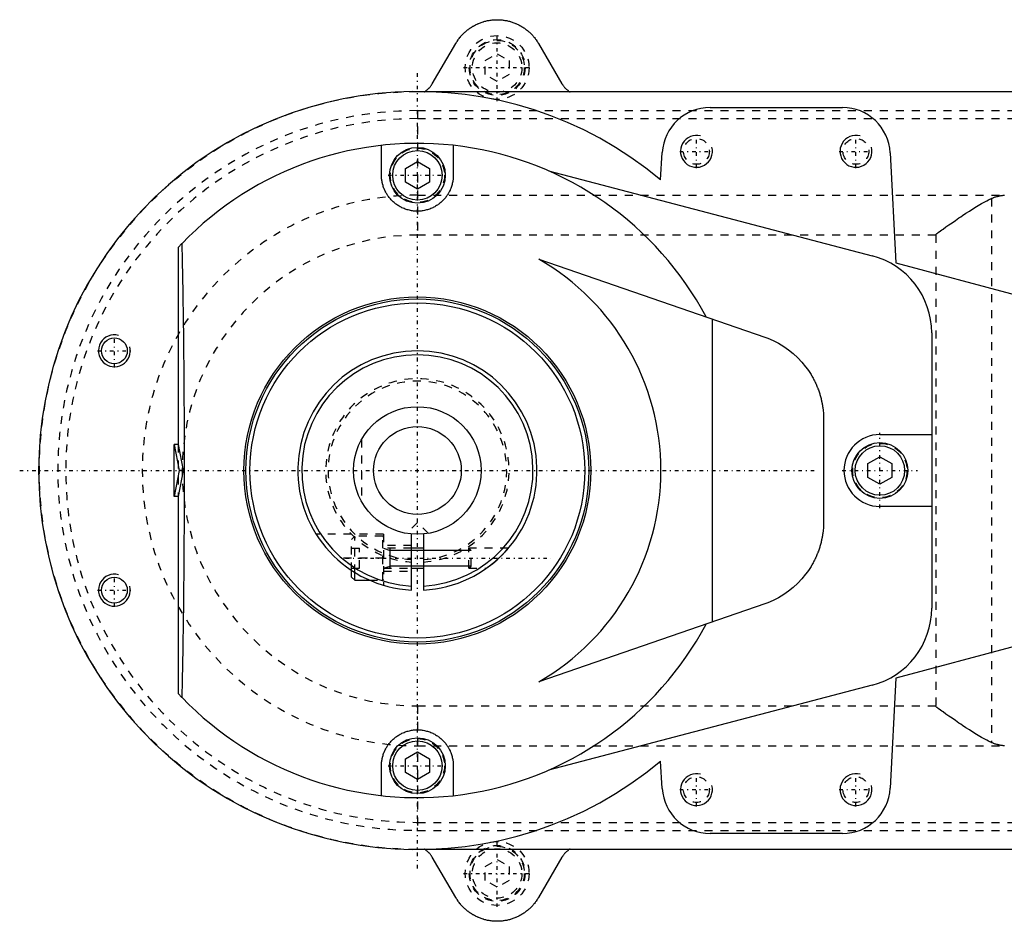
# Model space of a CAD drawing. Extents: x -400 to 147, y -88 to 88.
# Tile 1 of 6: x -400 to -276, y -56 to 56. Entities that reach past the tile are written whole.
import ezdxf

# ---------------------------------------------------------------- set-up
doc = ezdxf.new("R2010")
doc.units = 0
doc.linetypes.add('CENTER', pattern=[1.5, 0.45, -0.5, 0.05, -0.5])
doc.linetypes.add('DASHED', pattern=[2, 1, -1])
for name, color, linetype in [('AM_0', 7, 'CONTINUOUS'), ('AM_10', 7, 'CONTINUOUS'), ('AM_3', 7, 'DASHED'), ('AM_7', 7, 'CENTER')]:
    doc.layers.add(name, color=color, linetype=linetype)

msp = doc.modelspace()

# ---------------------------------------------------------------- linework, layer by layer
at = {"layer": 'AM_0', "color": 7, "linetype": 'CONTINUOUS'}
for p, q in [((-348.13, 48.48), (-345.18, 53.53)), ((-334.82, 53.53), (-331.87, 48.48)), ((-350, 47.5), (-175, 47.5)), ((-313.3, 45.5), (-296.7, 45.5)), ((-354.5, 37), (-354.5, 40.75)), ((-345.5, 40.75), (-345.5, 37)), ((-319.5, 36.41), (-319.29, 39.87)), ((-290.71, 39.81), (-290, 26.02)), ((-351.5, 37.87), (-350, 38.73)), ((-350, 38.73), (-348.5, 37.87)), ((-351.5, 36.13), (-351.5, 37.87)), ((-348.5, 37.87), (-348.5, 36.13)), ((-333.56, 37.56), (-292.97, 26.92)), ((-350, 35.27), (-351.5, 36.13)), ((-348.5, 36.13), (-350, 35.27)), ((-380, 27.95), (-379.52, 28.46)), ((-380, 27.95), (-380, 3.25)), ((-334.76, 26.48), (-306.43, 16.7)), ((-290, 26.02), (-275, 22)), ((-313, -18.97), (-313, 18.97)), ((-285.5, 17.25), (-285.5, -17.25)), ((-299.05, 6.35), (-299.05, -6.35)), ((-292, 4.5), (-285.5, 4.5)), ((-380.5, 3.25), (-379.87, 0)), ((-380, 3.25), (-380.5, 3.25)), ((-380.5, -3.25), (-380.5, 3.25)), ((-380, 3.25), (-379.37, 0)), ((-293.5, 0.87), (-292, 1.73)), ((-292, 1.73), (-290.5, 0.87)), ((-379.87, 0), (-380.5, -3.25)), ((-379.37, 0), (-379.87, 0)), ((-293.5, -0.87), (-293.5, 0.87)), ((-290.5, 0.87), (-290.5, -0.87)), ((-379.37, 0), (-380, -3.25)), ((-292, -1.73), (-293.5, -0.87)), ((-290.5, -0.87), (-292, -1.73)), ((-380, -3.25), (-380.5, -3.25)), ((-380, -3.25), (-380, -27.95)), ((-285.5, -4.5), (-292, -4.5)), ((-350.75, -14.98), (-350.75, -7.96)), ((-349.25, -7.96), (-349.25, -14.98)), ((-349.25, -9.75), (-350.75, -9.75)), ((-350.75, -12.25), (-349.25, -12.25)), ((-358.25, -13.35), (-358.25, -12.53)), ((-358.25, -13.35), (-357.85, -13.75)), ((-357.85, -13.75), (-357.85, -12.78)), ((-357.85, -13.75), (-355.99, -13.75)), ((-306.43, -16.7), (-334.76, -26.48)), ((-275, -22), (-290, -26.02)), ((-292.97, -26.92), (-333.56, -37.56)), ((-290, -26.02), (-290.71, -39.81)), ((-379.52, -28.46), (-380, -27.95)), ((-351.5, -36.13), (-350, -35.27)), ((-350, -35.27), (-348.5, -36.13)), ((-354.5, -40.75), (-354.5, -37)), ((-351.5, -37.87), (-351.5, -36.13)), ((-348.5, -36.13), (-348.5, -37.87)), ((-345.5, -37), (-345.5, -40.75)), ((-319.29, -39.87), (-319.5, -36.41)), ((-350, -38.73), (-351.5, -37.87)), ((-348.5, -37.87), (-350, -38.73)), ((-296.7, -45.5), (-313.3, -45.5)), ((-175, -47.5), (-350, -47.5)), ((-345.18, -53.53), (-348.13, -48.48)), ((-331.87, -48.48), (-334.82, -53.53))]:
    msp.add_line(p, q, dxfattribs=at)
for points in [[(-345.18, 53.53, 0), (-345.15, 53.58, 0), (-345.09, 53.68, 0), (-345.03, 53.78, 0), (-344.99, 53.82, 0), (-344.96, 53.87, 0), (-344.9, 53.97, 0), (-344.83, 54.06, 0), (-344.76, 54.15, 0), (-344.69, 54.25, 0), (-344.61, 54.33, 0), (-344.58, 54.38, 0), (-344.54, 54.42, 0), (-344.46, 54.51, 0), (-344.39, 54.6, 0), (-344.31, 54.68, 0), (-344.22, 54.76, 0), (-344.14, 54.84, 0), (-344.1, 54.88, 0), (-344.06, 54.92, 0), (-343.97, 55, 0), (-343.88, 55.07, 0), (-343.84, 55.11, 0), (-343.79, 55.15, 0), (-343.7, 55.22, 0), (-343.61, 55.29, 0), (-343.57, 55.33, 0), (-343.52, 55.36, 0), (-343.42, 55.43, 0), (-343.33, 55.49, 0), (-343.23, 55.56, 0), (-343.13, 55.62, 0), (-343.03, 55.68, 0), (-342.98, 55.7, 0), (-342.93, 55.73, 0), (-342.83, 55.79, 0), (-342.73, 55.84, 0), (-342.63, 55.89, 0), (-342.52, 55.94, 0), (-342.42, 55.99, 0), (-342.36, 56.01, 0), (-342.31, 56.04, 0), (-342.2, 56.08, 0), (-342.1, 56.12, 0), (-341.99, 56.16, 0), (-341.88, 56.2, 0), (-341.77, 56.23, 0), (-341.71, 56.25, 0), (-341.66, 56.27, 0), (-341.54, 56.3, 0), (-341.43, 56.33, 0), (-341.32, 56.35, 0), (-341.21, 56.38, 0), (-341.09, 56.4, 0), (-341.04, 56.41, 0), (-340.98, 56.42, 0), (-340.86, 56.44, 0), (-340.75, 56.45, 0), (-340.64, 56.47, 0), (-340.52, 56.48, 0), (-340.4, 56.49, 0), (-340.35, 56.49, 0), (-340.29, 56.49, 0), (-340.17, 56.5, 0), (-340.06, 56.5, 0), (-340, 56.5, 0), (-339.94, 56.5, 0), (-339.83, 56.5, 0), (-339.71, 56.49, 0), (-339.65, 56.49, 0), (-339.6, 56.49, 0), (-339.48, 56.48, 0), (-339.36, 56.47, 0), (-339.25, 56.45, 0), (-339.14, 56.44, 0), (-339.02, 56.42, 0), (-338.96, 56.41, 0), (-338.91, 56.4, 0), (-338.79, 56.38, 0), (-338.68, 56.35, 0), (-338.57, 56.33, 0), (-338.46, 56.3, 0), (-338.34, 56.27, 0), (-338.29, 56.25, 0), (-338.23, 56.23, 0), (-338.12, 56.2, 0), (-338.01, 56.16, 0), (-337.9, 56.12, 0), (-337.8, 56.08, 0), (-337.69, 56.04, 0), (-337.64, 56.01, 0), (-337.58, 55.99, 0), (-337.48, 55.94, 0), (-337.37, 55.89, 0), (-337.27, 55.84, 0), (-337.17, 55.79, 0), (-337.07, 55.73, 0), (-337.02, 55.7, 0), (-336.97, 55.68, 0), (-336.87, 55.62, 0), (-336.77, 55.56, 0), (-336.67, 55.49, 0), (-336.58, 55.43, 0), (-336.48, 55.36, 0), (-336.43, 55.33, 0), (-336.39, 55.29, 0), (-336.3, 55.22, 0), (-336.21, 55.15, 0), (-336.16, 55.11, 0), (-336.12, 55.07, 0), (-336.03, 55, 0), (-335.94, 54.92, 0), (-335.9, 54.88, 0), (-335.86, 54.84, 0), (-335.78, 54.76, 0), (-335.69, 54.68, 0), (-335.61, 54.6, 0), (-335.54, 54.51, 0), (-335.46, 54.42, 0), (-335.42, 54.38, 0), (-335.39, 54.33, 0), (-335.31, 54.25, 0), (-335.24, 54.15, 0), (-335.17, 54.06, 0), (-335.1, 53.97, 0), (-335.04, 53.87, 0), (-335.01, 53.82, 0), (-334.97, 53.78, 0), (-334.91, 53.68, 0), (-334.85, 53.58, 0), (-334.82, 53.53, 0)], [(-349.06, 47.5, 0), (-349.03, 47.52, 0), (-348.97, 47.56, 0), (-348.91, 47.61, 0), (-348.88, 47.63, 0), (-348.85, 47.66, 0), (-348.79, 47.7, 0), (-348.73, 47.75, 0), (-348.67, 47.81, 0), (-348.62, 47.86, 0), (-348.57, 47.91, 0), (-348.54, 47.94, 0), (-348.51, 47.97, 0), (-348.46, 48.02, 0), (-348.41, 48.08, 0), (-348.37, 48.14, 0), (-348.32, 48.2, 0), (-348.28, 48.26, 0), (-348.25, 48.29, 0), (-348.23, 48.32, 0), (-348.19, 48.39, 0), (-348.15, 48.45, 0), (-348.13, 48.48, 0)], [(-331.87, 48.48, 0), (-331.85, 48.45, 0), (-331.81, 48.39, 0), (-331.77, 48.32, 0), (-331.75, 48.29, 0), (-331.72, 48.26, 0), (-331.68, 48.2, 0), (-331.63, 48.14, 0), (-331.59, 48.08, 0), (-331.54, 48.02, 0), (-331.49, 47.97, 0), (-331.46, 47.94, 0), (-331.43, 47.91, 0), (-331.38, 47.86, 0), (-331.33, 47.81, 0), (-331.27, 47.75, 0), (-331.21, 47.7, 0), (-331.15, 47.66, 0), (-331.12, 47.63, 0), (-331.09, 47.61, 0), (-331.03, 47.56, 0), (-330.97, 47.52, 0), (-330.94, 47.5, 0)], [(-345.5, 37, 0), (-345.5, 36.94, 0), (-345.5, 36.81, 0), (-345.51, 36.69, 0), (-345.52, 36.63, 0), (-345.52, 36.57, 0), (-345.53, 36.45, 0), (-345.55, 36.33, 0), (-345.57, 36.21, 0), (-345.59, 36.09, 0), (-345.62, 35.96, 0), (-345.64, 35.9, 0), (-345.65, 35.84, 0), (-345.69, 35.72, 0), (-345.72, 35.6, 0), (-345.77, 35.48, 0), (-345.81, 35.36, 0), (-345.86, 35.24, 0), (-345.89, 35.18, 0), (-345.91, 35.12, 0), (-345.97, 35, 0), (-346.03, 34.89, 0), (-346.06, 34.83, 0), (-346.09, 34.77, 0), (-346.16, 34.66, 0), (-346.23, 34.55, 0), (-346.26, 34.49, 0), (-346.3, 34.44, 0), (-346.37, 34.33, 0), (-346.45, 34.23, 0), (-346.53, 34.13, 0), (-346.62, 34.03, 0), (-346.71, 33.93, 0), (-346.75, 33.89, 0), (-346.79, 33.84, 0), (-346.89, 33.75, 0), (-346.98, 33.66, 0), (-347.07, 33.58, 0), (-347.17, 33.5, 0), (-347.27, 33.42, 0), (-347.32, 33.38, 0), (-347.38, 33.34, 0), (-347.49, 33.27, 0), (-347.6, 33.2, 0), (-347.71, 33.13, 0), (-347.83, 33.06, 0), (-347.95, 32.99, 0), (-348.01, 32.96, 0), (-348.07, 32.93, 0), (-348.2, 32.88, 0), (-348.33, 32.82, 0), (-348.45, 32.77, 0), (-348.59, 32.73, 0), (-348.72, 32.69, 0), (-348.78, 32.67, 0), (-348.85, 32.65, 0), (-348.99, 32.62, 0), (-349.12, 32.59, 0), (-349.26, 32.56, 0), (-349.39, 32.54, 0), (-349.53, 32.52, 0), (-349.6, 32.52, 0), (-349.67, 32.51, 0), (-349.8, 32.5, 0), (-349.93, 32.5, 0), (-350, 32.5, 0), (-350.07, 32.5, 0), (-350.2, 32.5, 0), (-350.33, 32.51, 0), (-350.4, 32.52, 0), (-350.47, 32.52, 0), (-350.61, 32.54, 0), (-350.74, 32.56, 0), (-350.88, 32.59, 0), (-351.01, 32.62, 0), (-351.15, 32.65, 0), (-351.22, 32.67, 0), (-351.28, 32.69, 0), (-351.41, 32.73, 0), (-351.55, 32.77, 0), (-351.67, 32.82, 0), (-351.8, 32.88, 0), (-351.93, 32.93, 0), (-351.99, 32.96, 0), (-352.05, 32.99, 0), (-352.17, 33.06, 0), (-352.29, 33.13, 0), (-352.4, 33.2, 0), (-352.51, 33.27, 0), (-352.62, 33.34, 0), (-352.68, 33.38, 0), (-352.73, 33.42, 0), (-352.83, 33.5, 0), (-352.93, 33.58, 0), (-353.02, 33.66, 0), (-353.11, 33.75, 0), (-353.21, 33.84, 0), (-353.25, 33.89, 0), (-353.29, 33.93, 0), (-353.38, 34.03, 0), (-353.47, 34.13, 0), (-353.55, 34.23, 0), (-353.63, 34.33, 0), (-353.7, 34.44, 0), (-353.74, 34.49, 0), (-353.77, 34.55, 0), (-353.84, 34.66, 0), (-353.91, 34.77, 0), (-353.94, 34.83, 0), (-353.97, 34.89, 0), (-354.03, 35, 0), (-354.09, 35.12, 0), (-354.11, 35.18, 0), (-354.14, 35.24, 0), (-354.19, 35.36, 0), (-354.23, 35.48, 0), (-354.28, 35.6, 0), (-354.31, 35.72, 0), (-354.35, 35.84, 0), (-354.36, 35.9, 0), (-354.38, 35.96, 0), (-354.41, 36.09, 0), (-354.43, 36.21, 0), (-354.45, 36.33, 0), (-354.47, 36.45, 0), (-354.48, 36.57, 0), (-354.48, 36.63, 0), (-354.49, 36.69, 0), (-354.5, 36.81, 0), (-354.5, 36.94, 0), (-354.5, 37, 0)], [(-379.52, 28.46, 0), (-379.48, 26.29, 0), (-379.42, 22.31, 0), (-379.37, 18.71, 0), (-379.35, 17.02, 0), (-379.33, 15.4, 0), (-379.3, 12.32, 0), (-379.27, 9.42, 0), (-379.25, 6.64, 0), (-379.24, 3.95, 0), (-379.24, 1.31, 0), (-379.23, 0, 0), (-379.24, -1.31, 0), (-379.24, -3.95, 0), (-379.25, -6.64, 0), (-379.27, -9.42, 0), (-379.3, -12.32, 0), (-379.33, -15.4, 0), (-379.35, -17.02, 0), (-379.37, -18.71, 0), (-379.42, -22.31, 0), (-379.48, -26.29, 0), (-379.52, -28.46, 0)], [(-306.43, 16.7, 0), (-306.07, 16.57, 0), (-305.38, 16.28, 0), (-304.71, 15.94, 0), (-304.38, 15.75, 0), (-304.06, 15.55, 0), (-303.44, 15.12, 0), (-302.86, 14.65, 0), (-302.3, 14.14, 0), (-301.79, 13.59, 0), (-301.31, 13.01, 0), (-301.08, 12.71, 0), (-300.87, 12.4, 0), (-300.63, 12.02, 0), (-300.57, 11.92, 0), (-300.51, 11.81, 0), (-300.48, 11.75, 0), (-300.45, 11.7, 0), (-300.38, 11.59, 0), (-300.33, 11.48, 0), (-300.27, 11.37, 0), (-300.21, 11.25, 0), (-300.15, 11.14, 0), (-300.13, 11.09, 0), (-300.1, 11.03, 0), (-300.05, 10.92, 0), (-300, 10.8, 0), (-299.94, 10.69, 0), (-299.9, 10.57, 0), (-299.85, 10.45, 0), (-299.82, 10.4, 0), (-299.8, 10.34, 0), (-299.76, 10.22, 0), (-299.71, 10.1, 0), (-299.67, 9.98, 0), (-299.63, 9.87, 0), (-299.59, 9.75, 0), (-299.57, 9.69, 0), (-299.55, 9.63, 0), (-299.51, 9.51, 0), (-299.48, 9.39, 0), (-299.45, 9.27, 0), (-299.41, 9.14, 0), (-299.38, 9.02, 0), (-299.37, 8.96, 0), (-299.35, 8.9, 0), (-299.32, 8.78, 0), (-299.3, 8.66, 0), (-299.28, 8.59, 0), (-299.27, 8.53, 0), (-299.25, 8.41, 0), (-299.22, 8.29, 0), (-299.21, 8.22, 0), (-299.2, 8.16, 0), (-299.18, 8.04, 0), (-299.16, 7.91, 0), (-299.15, 7.79, 0), (-299.13, 7.67, 0), (-299.11, 7.54, 0), (-299.11, 7.48, 0), (-299.1, 7.42, 0), (-299.09, 7.29, 0), (-299.08, 7.17, 0), (-299.07, 7.04, 0), (-299.06, 6.91, 0), (-299.06, 6.79, 0), (-299.06, 6.73, 0), (-299.05, 6.66, 0), (-299.05, 6.54, 0), (-299.05, 6.41, 0), (-299.05, 6.35, 0)], [(-299.05, -6.35, 0), (-299.05, -6.41, 0), (-299.05, -6.54, 0), (-299.05, -6.66, 0), (-299.06, -6.73, 0), (-299.06, -6.79, 0), (-299.06, -6.91, 0), (-299.07, -7.04, 0), (-299.08, -7.17, 0), (-299.09, -7.29, 0), (-299.1, -7.42, 0), (-299.11, -7.48, 0), (-299.11, -7.54, 0), (-299.13, -7.67, 0), (-299.15, -7.79, 0), (-299.16, -7.91, 0), (-299.18, -8.04, 0), (-299.2, -8.16, 0), (-299.21, -8.22, 0), (-299.22, -8.29, 0), (-299.25, -8.41, 0), (-299.27, -8.53, 0), (-299.28, -8.59, 0), (-299.3, -8.66, 0), (-299.32, -8.78, 0), (-299.35, -8.9, 0), (-299.37, -8.96, 0), (-299.38, -9.02, 0), (-299.41, -9.14, 0), (-299.45, -9.27, 0), (-299.48, -9.39, 0), (-299.51, -9.51, 0), (-299.55, -9.63, 0), (-299.57, -9.69, 0), (-299.59, -9.75, 0), (-299.63, -9.87, 0), (-299.67, -9.98, 0), (-299.71, -10.1, 0), (-299.76, -10.22, 0), (-299.8, -10.34, 0), (-299.82, -10.4, 0), (-299.85, -10.45, 0), (-299.9, -10.57, 0), (-299.94, -10.69, 0), (-300, -10.8, 0), (-300.05, -10.92, 0), (-300.1, -11.03, 0), (-300.13, -11.09, 0), (-300.15, -11.14, 0), (-300.21, -11.25, 0), (-300.27, -11.37, 0), (-300.33, -11.48, 0), (-300.38, -11.59, 0), (-300.45, -11.7, 0), (-300.48, -11.75, 0), (-300.51, -11.81, 0), (-300.57, -11.92, 0), (-300.63, -12.02, 0), (-300.87, -12.4, 0), (-301.08, -12.71, 0), (-301.31, -13.01, 0), (-301.79, -13.59, 0), (-302.3, -14.14, 0), (-302.86, -14.65, 0), (-303.44, -15.12, 0), (-304.06, -15.55, 0), (-304.38, -15.75, 0), (-304.71, -15.94, 0), (-305.38, -16.28, 0), (-306.07, -16.57, 0), (-306.43, -16.7, 0)], [(-338.6, -9.75, 0), (-338.6, -9.75, 0), (-338.6, -9.75, 0), (-338.61, -9.75, 0), (-338.61, -9.76, 0), (-338.61, -9.76, 0), (-338.61, -9.77, 0), (-338.62, -9.77, 0), (-338.63, -9.78, 0), (-338.64, -9.79, 0), (-338.65, -9.81, 0), (-338.66, -9.81, 0), (-338.66, -9.82, 0), (-338.68, -9.84, 0), (-338.69, -9.85, 0), (-338.71, -9.87, 0), (-338.72, -9.89, 0), (-338.74, -9.91, 0), (-338.75, -9.92, 0), (-338.76, -9.93, 0), (-338.78, -9.95, 0), (-338.8, -9.98, 0), (-338.81, -9.99, 0), (-338.82, -10, 0), (-338.84, -10.02, 0), (-338.86, -10.05, 0), (-338.87, -10.06, 0), (-338.89, -10.07, 0), (-338.91, -10.1, 0), (-338.93, -10.13, 0), (-338.96, -10.15, 0), (-338.98, -10.18, 0), (-339.01, -10.21, 0), (-339.02, -10.22, 0), (-339.04, -10.24, 0), (-339.06, -10.27, 0), (-339.09, -10.3, 0), (-339.12, -10.33, 0), (-339.15, -10.36, 0), (-339.18, -10.39, 0), (-339.19, -10.4, 0), (-339.21, -10.42, 0), (-339.24, -10.45, 0), (-339.27, -10.48, 0), (-339.3, -10.51, 0), (-339.33, -10.55, 0), (-339.36, -10.58, 0), (-339.38, -10.59, 0), (-339.4, -10.61, 0), (-339.43, -10.64, 0), (-339.46, -10.67, 0), (-339.49, -10.71, 0), (-339.53, -10.74, 0), (-339.56, -10.77, 0), (-339.58, -10.79, 0), (-339.59, -10.8, 0), (-339.63, -10.83, 0), (-339.66, -10.87, 0), (-339.69, -10.9, 0), (-339.73, -10.93, 0), (-339.76, -10.96, 0), (-339.77, -10.97, 0), (-339.79, -10.99, 0), (-339.82, -11.02, 0), (-339.85, -11.05, 0), (-339.87, -11.06, 0), (-339.89, -11.08, 0), (-339.92, -11.11, 0), (-339.95, -11.14, 0), (-339.97, -11.15, 0), (-339.99, -11.17, 0), (-340.02, -11.2, 0), (-340.06, -11.23, 0), (-340.09, -11.26, 0), (-340.13, -11.29, 0), (-340.16, -11.32, 0), (-340.18, -11.34, 0), (-340.2, -11.35, 0), (-340.23, -11.38, 0), (-340.26, -11.41, 0), (-340.3, -11.44, 0), (-340.33, -11.47, 0), (-340.37, -11.5, 0), (-340.39, -11.51, 0), (-340.4, -11.53, 0), (-340.44, -11.56, 0), (-340.47, -11.59, 0), (-340.51, -11.61, 0), (-340.54, -11.64, 0), (-340.58, -11.67, 0), (-340.59, -11.68, 0), (-340.61, -11.7, 0), (-340.64, -11.72, 0), (-340.68, -11.75, 0), (-340.71, -11.78, 0), (-340.74, -11.8, 0), (-340.77, -11.83, 0), (-340.79, -11.84, 0), (-340.8, -11.85, 0), (-340.83, -11.87, 0), (-340.86, -11.9, 0), (-340.89, -11.92, 0), (-340.92, -11.94, 0), (-340.95, -11.96, 0), (-340.97, -11.97, 0), (-340.98, -11.98, 0), (-341.01, -12.01, 0), (-341.04, -12.03, 0), (-341.05, -12.04, 0), (-341.06, -12.05, 0), (-341.09, -12.07, 0), (-341.12, -12.09, 0), (-341.13, -12.1, 0), (-341.14, -12.1, 0), (-341.17, -12.12, 0), (-341.19, -12.14, 0), (-341.21, -12.16, 0), (-341.23, -12.17, 0), (-341.25, -12.18, 0), (-341.26, -12.19, 0), (-341.27, -12.2, 0), (-341.28, -12.21, 0), (-341.3, -12.22, 0), (-341.31, -12.23, 0), (-341.32, -12.23, 0), (-341.33, -12.24, 0), (-341.33, -12.24, 0), (-341.34, -12.25, 0), (-341.34, -12.25, 0), (-341.34, -12.25, 0), (-341.34, -12.25, 0)], [(-354.5, -37, 0), (-354.5, -36.94, 0), (-354.5, -36.81, 0), (-354.49, -36.69, 0), (-354.48, -36.63, 0), (-354.48, -36.57, 0), (-354.47, -36.45, 0), (-354.45, -36.33, 0), (-354.43, -36.21, 0), (-354.41, -36.09, 0), (-354.38, -35.96, 0), (-354.36, -35.9, 0), (-354.35, -35.84, 0), (-354.31, -35.72, 0), (-354.28, -35.6, 0), (-354.23, -35.48, 0), (-354.19, -35.36, 0), (-354.14, -35.24, 0), (-354.11, -35.18, 0), (-354.09, -35.12, 0), (-354.03, -35, 0), (-353.97, -34.89, 0), (-353.94, -34.83, 0), (-353.91, -34.77, 0), (-353.84, -34.66, 0), (-353.77, -34.55, 0), (-353.74, -34.49, 0), (-353.7, -34.44, 0), (-353.63, -34.33, 0), (-353.55, -34.23, 0), (-353.47, -34.13, 0), (-353.38, -34.03, 0), (-353.29, -33.93, 0), (-353.25, -33.89, 0), (-353.21, -33.84, 0), (-353.11, -33.75, 0), (-353.02, -33.66, 0), (-352.93, -33.58, 0), (-352.83, -33.5, 0), (-352.73, -33.42, 0), (-352.68, -33.38, 0), (-352.62, -33.34, 0), (-352.51, -33.27, 0), (-352.4, -33.2, 0), (-352.29, -33.13, 0), (-352.17, -33.06, 0), (-352.05, -32.99, 0), (-351.99, -32.96, 0), (-351.93, -32.93, 0), (-351.8, -32.88, 0), (-351.67, -32.82, 0), (-351.55, -32.77, 0), (-351.41, -32.73, 0), (-351.28, -32.69, 0), (-351.22, -32.67, 0), (-351.15, -32.65, 0), (-351.01, -32.62, 0), (-350.88, -32.59, 0), (-350.74, -32.56, 0), (-350.61, -32.54, 0), (-350.47, -32.52, 0), (-350.4, -32.52, 0), (-350.33, -32.51, 0), (-350.2, -32.5, 0), (-350.07, -32.5, 0), (-350, -32.5, 0), (-349.93, -32.5, 0), (-349.8, -32.5, 0), (-349.67, -32.51, 0), (-349.6, -32.52, 0), (-349.53, -32.52, 0), (-349.39, -32.54, 0), (-349.26, -32.56, 0), (-349.12, -32.59, 0), (-348.99, -32.62, 0), (-348.85, -32.65, 0), (-348.78, -32.67, 0), (-348.72, -32.69, 0), (-348.59, -32.73, 0), (-348.45, -32.77, 0), (-348.33, -32.82, 0), (-348.2, -32.88, 0), (-348.07, -32.93, 0), (-348.01, -32.96, 0), (-347.95, -32.99, 0), (-347.83, -33.06, 0), (-347.71, -33.13, 0), (-347.6, -33.2, 0), (-347.49, -33.27, 0), (-347.38, -33.34, 0), (-347.32, -33.38, 0), (-347.27, -33.42, 0), (-347.17, -33.5, 0), (-347.07, -33.58, 0), (-346.98, -33.66, 0), (-346.89, -33.75, 0), (-346.79, -33.84, 0), (-346.75, -33.89, 0), (-346.71, -33.93, 0), (-346.62, -34.03, 0), (-346.53, -34.13, 0), (-346.45, -34.23, 0), (-346.37, -34.33, 0), (-346.3, -34.44, 0), (-346.26, -34.49, 0), (-346.23, -34.55, 0), (-346.16, -34.66, 0), (-346.09, -34.77, 0), (-346.06, -34.83, 0), (-346.03, -34.89, 0), (-345.97, -35, 0), (-345.91, -35.12, 0), (-345.89, -35.18, 0), (-345.86, -35.24, 0), (-345.81, -35.36, 0), (-345.77, -35.48, 0), (-345.72, -35.6, 0), (-345.69, -35.72, 0), (-345.65, -35.84, 0), (-345.64, -35.9, 0), (-345.62, -35.96, 0), (-345.59, -36.09, 0), (-345.57, -36.21, 0), (-345.55, -36.33, 0), (-345.53, -36.45, 0), (-345.52, -36.57, 0), (-345.52, -36.63, 0), (-345.51, -36.69, 0), (-345.5, -36.81, 0), (-345.5, -36.94, 0), (-345.5, -37, 0)], [(-348.13, -48.48, 0), (-348.15, -48.45, 0), (-348.19, -48.39, 0), (-348.23, -48.32, 0), (-348.25, -48.29, 0), (-348.28, -48.26, 0), (-348.32, -48.2, 0), (-348.37, -48.14, 0), (-348.41, -48.08, 0), (-348.46, -48.02, 0), (-348.51, -47.97, 0), (-348.54, -47.94, 0), (-348.57, -47.91, 0), (-348.62, -47.86, 0), (-348.67, -47.81, 0), (-348.73, -47.75, 0), (-348.79, -47.7, 0), (-348.85, -47.66, 0), (-348.88, -47.63, 0), (-348.91, -47.61, 0), (-348.97, -47.56, 0), (-349.03, -47.52, 0), (-349.06, -47.5, 0)], [(-330.94, -47.5, 0), (-330.97, -47.52, 0), (-331.03, -47.56, 0), (-331.09, -47.61, 0), (-331.12, -47.63, 0), (-331.15, -47.66, 0), (-331.21, -47.7, 0), (-331.27, -47.75, 0), (-331.33, -47.81, 0), (-331.38, -47.86, 0), (-331.43, -47.91, 0), (-331.46, -47.94, 0), (-331.49, -47.97, 0), (-331.54, -48.02, 0), (-331.59, -48.08, 0), (-331.63, -48.14, 0), (-331.68, -48.2, 0), (-331.72, -48.26, 0), (-331.75, -48.29, 0), (-331.77, -48.32, 0), (-331.81, -48.39, 0), (-331.85, -48.45, 0), (-331.87, -48.48, 0)], [(-334.82, -53.53, 0), (-334.85, -53.58, 0), (-334.91, -53.68, 0), (-334.97, -53.78, 0), (-335.01, -53.82, 0), (-335.04, -53.87, 0), (-335.1, -53.97, 0), (-335.17, -54.06, 0), (-335.24, -54.15, 0), (-335.31, -54.25, 0), (-335.39, -54.33, 0), (-335.42, -54.38, 0), (-335.46, -54.42, 0), (-335.54, -54.51, 0), (-335.61, -54.6, 0), (-335.69, -54.68, 0), (-335.78, -54.76, 0), (-335.86, -54.84, 0), (-335.9, -54.88, 0), (-335.94, -54.92, 0), (-336.03, -55, 0), (-336.12, -55.07, 0), (-336.16, -55.11, 0), (-336.21, -55.15, 0), (-336.3, -55.22, 0), (-336.39, -55.29, 0), (-336.43, -55.33, 0), (-336.48, -55.36, 0), (-336.58, -55.43, 0), (-336.67, -55.49, 0), (-336.77, -55.56, 0), (-336.87, -55.62, 0), (-336.97, -55.68, 0), (-337.02, -55.7, 0), (-337.07, -55.73, 0), (-337.17, -55.79, 0), (-337.27, -55.84, 0), (-337.37, -55.89, 0), (-337.48, -55.94, 0), (-337.58, -55.99, 0), (-337.64, -56.01, 0), (-337.69, -56.04, 0), (-337.8, -56.08, 0), (-337.9, -56.12, 0), (-338.01, -56.16, 0), (-338.12, -56.2, 0), (-338.23, -56.23, 0), (-338.29, -56.25, 0), (-338.34, -56.27, 0), (-338.46, -56.3, 0), (-338.57, -56.33, 0), (-338.68, -56.35, 0), (-338.79, -56.38, 0), (-338.91, -56.4, 0), (-338.96, -56.41, 0), (-339.02, -56.42, 0), (-339.14, -56.44, 0), (-339.25, -56.45, 0), (-339.36, -56.47, 0), (-339.48, -56.48, 0), (-339.6, -56.49, 0), (-339.65, -56.49, 0), (-339.71, -56.49, 0), (-339.83, -56.5, 0), (-339.94, -56.5, 0), (-340, -56.5, 0), (-340.06, -56.5, 0), (-340.17, -56.5, 0), (-340.29, -56.49, 0), (-340.35, -56.49, 0), (-340.4, -56.49, 0), (-340.52, -56.48, 0), (-340.64, -56.47, 0), (-340.75, -56.45, 0), (-340.86, -56.44, 0), (-340.98, -56.42, 0), (-341.04, -56.41, 0), (-341.09, -56.4, 0), (-341.21, -56.38, 0), (-341.32, -56.35, 0), (-341.43, -56.33, 0), (-341.54, -56.3, 0), (-341.66, -56.27, 0), (-341.71, -56.25, 0), (-341.77, -56.23, 0), (-341.88, -56.2, 0), (-341.99, -56.16, 0), (-342.1, -56.12, 0), (-342.2, -56.08, 0), (-342.31, -56.04, 0), (-342.36, -56.01, 0), (-342.42, -55.99, 0), (-342.52, -55.94, 0), (-342.63, -55.89, 0), (-342.73, -55.84, 0), (-342.83, -55.79, 0), (-342.93, -55.73, 0), (-342.98, -55.7, 0), (-343.03, -55.68, 0), (-343.13, -55.62, 0), (-343.23, -55.56, 0), (-343.33, -55.49, 0), (-343.42, -55.43, 0), (-343.52, -55.36, 0), (-343.57, -55.33, 0), (-343.61, -55.29, 0), (-343.7, -55.22, 0), (-343.79, -55.15, 0), (-343.84, -55.11, 0), (-343.88, -55.07, 0), (-343.97, -55, 0), (-344.06, -54.92, 0), (-344.1, -54.88, 0), (-344.14, -54.84, 0), (-344.22, -54.76, 0), (-344.31, -54.68, 0), (-344.39, -54.6, 0), (-344.46, -54.51, 0), (-344.54, -54.42, 0), (-344.58, -54.38, 0), (-344.61, -54.33, 0), (-344.69, -54.25, 0), (-344.76, -54.15, 0), (-344.83, -54.06, 0), (-344.9, -53.97, 0), (-344.96, -53.87, 0), (-344.99, -53.82, 0), (-345.03, -53.78, 0), (-345.09, -53.68, 0), (-345.15, -53.58, 0), (-345.18, -53.53, 0)]]:
    msp.add_polyline3d(points, dxfattribs=at)
for centre, radius in [((-350, 37), 3.5), ((-350, 37), 3.1), ((-350, 0), 21.75), ((-350, 0), 21.5), ((-350, 0), 21), ((-388, 15), 1.62), ((-350, 0), 8), ((-350, 0), 5.5), ((-292, 0), 3.5), ((-292, 0), 3.1), ((-388, -15), 1.62), ((-350, -37), 3.5), ((-350, -37), 3.1)]:
    msp.add_circle(centre, radius, dxfattribs=at)
for centre, radius, start, end in [((-350, 0), 47.5, 50.051, 309.949), ((-313.3, 39.5), 6, 90, 176.4991), ((-296.7, 39.5), 6, 2.939, 90), ((-350, 0), 41, 27.9925, 136.0449), ((-350, 0), 30.55, 299.9257, 60.0743), ((-295.5, 17.25), 10, 0, 75.318), ((-350, 0), 15, 272.866, 267.134), ((-350, 0), 14.5, 272.9649, 267.0351), ((-292, 0), 4.5, 90, 270), ((-295.5, -17.25), 10, 284.682, 0), ((-350, 0), 41, 223.9551, 332.0075), ((-313.3, -39.5), 6, 183.5009, 270), ((-296.7, -39.5), 6, 270, 357.061)]:
    msp.add_arc(centre, radius, start, end, dxfattribs=at)
at = {"layer": 'AM_10', "color": 7, "linetype": 'CONTINUOUS'}
for p, q in [((-354.25, -9.75), (-353.4, -10.03)), ((-353.4, -12.25), (-353.4, -9.75)), ((-343.25, -10.03), (-353.4, -10.03)), ((-354.25, -12.25), (-353.4, -11.97)), ((-343.25, -11.97), (-353.4, -11.97))]:
    msp.add_line(p, q, dxfattribs=at)
for centre in [(-315, 40), (-295, 40), (-388, 15), (-388, -15), (-315, -40), (-295, -40)]:
    msp.add_arc(centre, 2, 75, 15, dxfattribs=at)
at = {"layer": 'AM_3', "color": 6, "linetype": 'DASHED'}
for p, q in [((-341.5, 51.37), (-340, 52.23)), ((-340, 52.23), (-338.5, 51.37)), ((-341.5, 49.63), (-341.5, 51.37)), ((-338.5, 51.37), (-338.5, 49.63)), ((-340, 48.77), (-341.5, 49.63)), ((-338.5, 49.63), (-340, 48.77)), ((-349.14, 47.45), (-350, 47.45)), ((-210, 47.45), (-330.86, 47.45)), ((-350, 45.1), (-350, 29.5)), ((-350, 45.1), (-215.03, 45.1)), ((-350, 44.1), (-216.02, 44.1)), ((-350, 34.5), (-276.39, 34.5)), ((-278, 34.1), (-278, -34.1)), ((-350, 29.53), (-285, 29.53)), ((-285, 29.53), (-285, -29.53)), ((-357, 3.87), (-357, -3.87)), ((-380, 3.25), (-380, -3.25)), ((-350, -6.5), (-351.38, -7.88)), ((-348.62, -7.88), (-350, -6.5)), ((-354.25, -8), (-362.69, -8)), ((-357.85, -8.25), (-358.25, -8.65)), ((-354.35, -8.25), (-357.85, -8.25)), ((-357.85, -12.78), (-357.85, -8.25)), ((-354.35, -13.75), (-354.35, -8.25)), ((-354.25, -8), (-354.25, -14.39)), ((-358.25, -12.53), (-358.25, -8.65)), ((-358.25, -9.75), (-357.25, -9.75)), ((-357.25, -12.25), (-357.25, -9.75)), ((-350.75, -9.4), (-354.25, -9.4)), ((-350.75, -9.75), (-354.25, -9.75)), ((-338.6, -9.75), (-343.53, -9.75)), ((-343.25, -10.03), (-343.53, -9.75)), ((-343.53, -12.25), (-343.53, -9.75)), ((-354.25, -11), (-360.2, -11)), ((-343.25, -11.97), (-343.25, -10.03)), ((-358.25, -12.25), (-357.25, -12.25)), ((-354.25, -12.25), (-350.75, -12.25)), ((-343.53, -12.25), (-343.25, -11.97)), ((-343.53, -12.25), (-341.34, -12.25)), ((-354.25, -12.6), (-350.75, -12.6)), ((-355.99, -13.75), (-354.35, -13.75)), ((-350, -29.5), (-350, -45.1)), ((-285, -29.53), (-350, -29.53)), ((-350, -34.5), (-276.39, -34.5)), ((-350, -44.1), (-216.02, -44.1)), ((-350, -45.1), (-215.03, -45.1)), ((-350, -47.45), (-349.14, -47.45)), ((-330.86, -47.45), (-210, -47.45)), ((-341.5, -49.63), (-340, -48.77)), ((-340, -48.77), (-338.5, -49.63)), ((-341.5, -51.37), (-341.5, -49.63)), ((-338.5, -49.63), (-338.5, -51.37)), ((-340, -52.23), (-341.5, -51.37)), ((-338.5, -51.37), (-340, -52.23))]:
    msp.add_line(p, q, dxfattribs=at)
for points in [[(-285, 29.53, 0), (-285, 29.53, 0), (-285, 29.54, 0), (-285, 29.54, 0), (-285, 29.54, 0), (-285, 29.54, 0), (-285, 29.54, 0), (-285, 29.54, 0), (-285, 29.54, 0), (-285, 29.55, 0), (-284.99, 29.55, 0), (-284.99, 29.55, 0), (-284.99, 29.55, 0), (-284.99, 29.55, 0), (-284.99, 29.55, 0), (-284.99, 29.55, 0), (-284.99, 29.56, 0), (-284.99, 29.56, 0), (-284.99, 29.56, 0), (-284.99, 29.56, 0), (-284.99, 29.56, 0), (-284.99, 29.56, 0), (-284.99, 29.56, 0), (-284.99, 29.57, 0), (-284.98, 29.57, 0), (-284.98, 29.58, 0), (-284.97, 29.59, 0), (-284.96, 29.59, 0), (-284.96, 29.6, 0), (-284.96, 29.6, 0), (-284.95, 29.6, 0), (-284.95, 29.61, 0), (-284.94, 29.62, 0), (-284.92, 29.63, 0), (-284.91, 29.65, 0), (-284.89, 29.66, 0), (-284.86, 29.69, 0), (-284.82, 29.72, 0), (-284.68, 29.83, 0), (-284.4, 30.03, 0), (-284.24, 30.15, 0), (-284.08, 30.26, 0), (-283.72, 30.52, 0), (-283.34, 30.78, 0), (-282.94, 31.06, 0), (-282.52, 31.35, 0), (-282.08, 31.65, 0), (-281.86, 31.8, 0), (-281.65, 31.95, 0), (-281.21, 32.24, 0), (-280.78, 32.52, 0), (-280.34, 32.8, 0), (-279.89, 33.07, 0), (-279.45, 33.34, 0), (-279.24, 33.46, 0), (-279.02, 33.58, 0), (-278.6, 33.81, 0), (-278.36, 33.93, 0), (-278.3, 33.96, 0), (-278.23, 33.99, 0), (-278.2, 34.01, 0), (-278.16, 34.02, 0), (-278.1, 34.05, 0), (-278.03, 34.08, 0), (-278, 34.1, 0)], [(-278, 34.1, 0), (-277.96, 34.12, 0), (-277.87, 34.15, 0), (-277.79, 34.19, 0), (-277.74, 34.2, 0), (-277.7, 34.22, 0), (-277.61, 34.25, 0), (-277.52, 34.28, 0), (-277.44, 34.3, 0), (-277.35, 34.33, 0), (-277.26, 34.35, 0), (-277.21, 34.37, 0), (-277.17, 34.38, 0), (-277.08, 34.4, 0), (-276.99, 34.42, 0), (-276.9, 34.43, 0), (-276.81, 34.45, 0), (-276.72, 34.46, 0), (-276.67, 34.47, 0), (-276.62, 34.48, 0), (-276.53, 34.49, 0), (-276.44, 34.5, 0), (-276.39, 34.5, 0)], [(-278, -34.1, 0), (-278.03, -34.08, 0), (-278.1, -34.05, 0), (-278.16, -34.02, 0), (-278.2, -34.01, 0), (-278.23, -33.99, 0), (-278.3, -33.96, 0), (-278.36, -33.93, 0), (-278.6, -33.81, 0), (-279.02, -33.58, 0), (-279.24, -33.46, 0), (-279.45, -33.34, 0), (-279.89, -33.07, 0), (-280.34, -32.8, 0), (-280.78, -32.52, 0), (-281.21, -32.24, 0), (-281.65, -31.95, 0), (-281.86, -31.8, 0), (-282.08, -31.65, 0), (-282.52, -31.35, 0), (-282.94, -31.06, 0), (-283.34, -30.78, 0), (-283.72, -30.52, 0), (-284.08, -30.26, 0), (-284.24, -30.15, 0), (-284.4, -30.03, 0), (-284.68, -29.83, 0), (-284.82, -29.72, 0), (-284.86, -29.69, 0), (-284.89, -29.66, 0), (-284.91, -29.65, 0), (-284.92, -29.63, 0), (-284.94, -29.62, 0), (-284.95, -29.61, 0), (-284.95, -29.6, 0), (-284.96, -29.6, 0), (-284.96, -29.6, 0), (-284.96, -29.59, 0), (-284.97, -29.59, 0), (-284.98, -29.58, 0), (-284.98, -29.57, 0), (-284.99, -29.57, 0), (-284.99, -29.56, 0), (-284.99, -29.56, 0), (-284.99, -29.56, 0), (-284.99, -29.56, 0), (-284.99, -29.56, 0), (-284.99, -29.56, 0), (-284.99, -29.56, 0), (-284.99, -29.55, 0), (-284.99, -29.55, 0), (-284.99, -29.55, 0), (-284.99, -29.55, 0), (-284.99, -29.55, 0), (-284.99, -29.55, 0), (-285, -29.55, 0), (-285, -29.54, 0), (-285, -29.54, 0), (-285, -29.54, 0), (-285, -29.54, 0), (-285, -29.54, 0), (-285, -29.54, 0), (-285, -29.54, 0), (-285, -29.53, 0), (-285, -29.53, 0)], [(-276.39, -34.5, 0), (-276.44, -34.5, 0), (-276.53, -34.49, 0), (-276.62, -34.48, 0), (-276.67, -34.47, 0), (-276.72, -34.46, 0), (-276.81, -34.45, 0), (-276.9, -34.43, 0), (-276.99, -34.42, 0), (-277.08, -34.4, 0), (-277.17, -34.38, 0), (-277.21, -34.37, 0), (-277.26, -34.35, 0), (-277.35, -34.33, 0), (-277.44, -34.3, 0), (-277.52, -34.28, 0), (-277.61, -34.25, 0), (-277.7, -34.22, 0), (-277.74, -34.2, 0), (-277.79, -34.19, 0), (-277.87, -34.15, 0), (-277.96, -34.12, 0), (-278, -34.1, 0)]]:
    msp.add_polyline3d(points, dxfattribs=at)
for centre, radius in [((-340, 50.5), 4), ((-340, 50.5), 3.5), ((-340, 50.5), 3.4), ((-340, 50.5), 3.1), ((-315, 40), 1.62), ((-295, 40), 1.62), ((-350, 37), 3.4), ((-292, 0), 3.4), ((-350, -37), 3.4), ((-315, -40), 1.62), ((-295, -40), 1.62), ((-340, -50.5), 4), ((-340, -50.5), 3.5), ((-340, -50.5), 3.4), ((-340, -50.5), 3.1)]:
    msp.add_circle(centre, radius, dxfattribs=at)
for centre, radius, start, end in [((-350, 0), 47.45, 90, 270), ((-350.72, 50), 3, 301.7883, 303.5573), ((-329.28, 50), 3, 236.4427, 238.2117), ((-350, 0), 45.1, 90, 270), ((-350, 0), 44.1, 90, 270), ((-350, 0), 34.5, 90, 270), ((-350, 0), 29.5, 90, 270), ((-350, 0), 11.5, 273.7393, 266.2607), ((-350, 0), 11.2, 273.8396, 266.1604), ((-354.35, -8.35), 0.1, 0, 90), ((-354.35, -13.65), 0.1, 270, 0), ((-350.72, -50), 3, 56.4427, 58.2117), ((-329.28, -50), 3, 121.7883, 123.5573)]:
    msp.add_arc(centre, radius, start, end, dxfattribs=at)
at = {"layer": 'AM_7', "color": 4, "linetype": 'CENTER'}
for p, q in [((-340, 46.3), (-340, 54.7)), ((-350, -49.87), (-350, 49.88)), ((-344.2, 50.5), (-335.8, 50.5)), ((-315, 37.9), (-315, 42.1)), ((-295, 37.9), (-295, 42.1)), ((-317.1, 40), (-312.9, 40)), ((-297.1, 40), (-292.9, 40)), ((-353.68, 37), (-346.32, 37)), ((-388, 12.9), (-388, 17.1)), ((-390.1, 15), (-385.9, 15)), ((-350, -15.75), (-350, 15.75)), ((-292, -4.72), (-292, 4.73)), ((-399.87, 0), (-300.12, 0)), ((-365.75, 0), (-334.25, 0)), ((-296.73, 0), (-287.27, 0)), ((-359, -11), (-333.25, -11)), ((-388, -17.1), (-388, -12.9)), ((-390.1, -15), (-385.9, -15)), ((-353.68, -37), (-346.32, -37)), ((-315, -42.1), (-315, -37.9)), ((-295, -42.1), (-295, -37.9)), ((-317.1, -40), (-312.9, -40)), ((-297.1, -40), (-292.9, -40)), ((-340, -54.7), (-340, -46.3)), ((-344.2, -50.5), (-335.8, -50.5))]:
    msp.add_line(p, q, dxfattribs=at)

doc.saveas('drawing.dxf')
